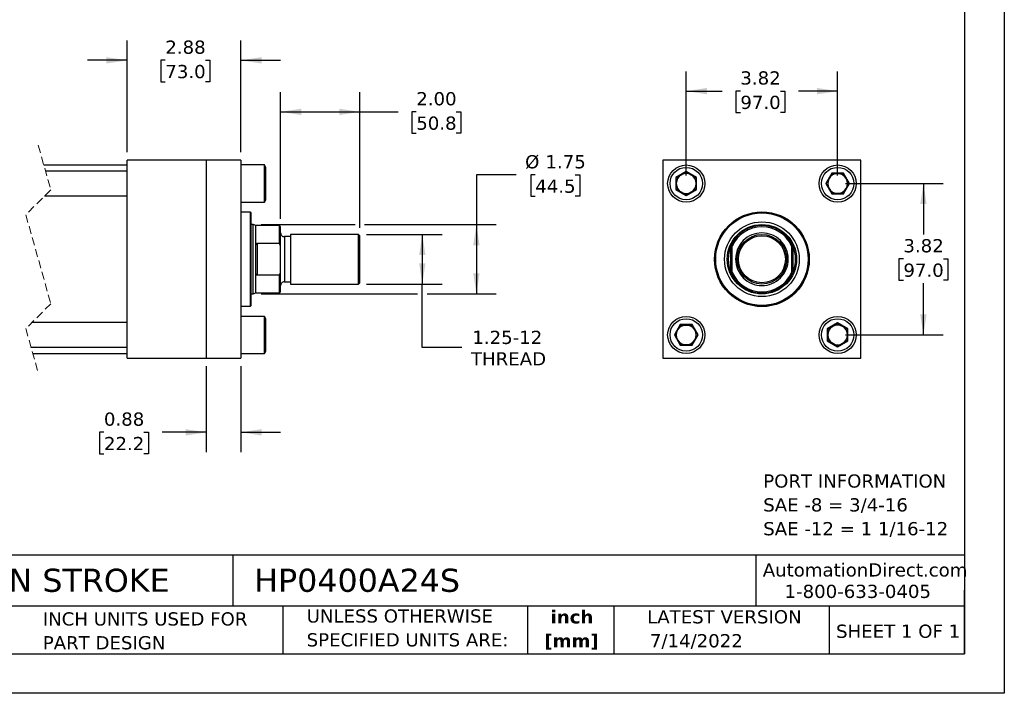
# Model space of a CAD drawing. Header units: inches. Extents: x 0 to 44, y 0 to 34.
# Tile 2 of 3: x 19.2 to 44, y 0 to 17. Entities that reach past the tile are written whole.
import ezdxf

# ---------------------------------------------------------------- set-up
doc = ezdxf.new("R2010")
doc.units = ezdxf.units.IN
doc.header["$LTSCALE"] = 4
doc.header["$MEASUREMENT"] = 0
doc.linetypes.add('SLD-Dashed', pattern=[0.075, 0.05, -0.025])
doc.linetypes.add('SLD-Solid', pattern=[0])
doc.layers.add('DIMENSIONS', color=140, linetype='SLD-Solid', lineweight=25)
doc.layers.add('TEXT', color=140, linetype='SLD-Solid', lineweight=25)
doc.styles.add('SLDTEXTSTYLE0', font='VERDANA.TTF')
doc.styles.add('SLDTEXTSTYLE1', font='VERDANAB.TTF')
doc.dimstyles.new('SLDDIMSTYLE0', dxfattribs={"dimtxt": 0.339844, "dimasz": 0.52, "dimexe": 0, "dimexo": 0.0625, "dimgap": 0.084961, "dimtad": 0, "dimtih": 1, "dimtoh": 1, "dimrnd": 1e-09, "dimzin": 12, "dimdsep": 46, "dimtxsty": 'SLDTEXTSTYLE0', "dimsah": 1, "dimcen": 0.09, "dimadec": 0, "dimazin": 3, "dimtfac": 1, "dimtofl": 0, "dimtmove": 0, "dimatfit": 3, "dimfxl": 0, "dimfrac": 2, "dimtolj": 1, "dimtzin": 12, "dimarcsym": 0})
doc.dimstyles.new('SLDDIMSTYLE1', dxfattribs={"dimtxt": 0.339844, "dimasz": 0.52, "dimexe": 0, "dimexo": 0.0625, "dimgap": 0.084961, "dimtad": 0, "dimtih": 1, "dimtoh": 1, "dimrnd": 1e-09, "dimzin": 12, "dimdsep": 46, "dimtxsty": 'SLDTEXTSTYLE0', "dimsah": 1, "dimcen": 0.09, "dimadec": 0, "dimazin": 3, "dimtfac": 1, "dimtmove": 0, "dimatfit": 0, "dimfxl": 0, "dimfrac": 2, "dimtolj": 1, "dimtzin": 12, "dimarcsym": 0})
doc.dimstyles.new('SLDDIMSTYLE2', dxfattribs={"dimtxt": 0.339844, "dimasz": 0.52, "dimexe": 0, "dimexo": 0.0625, "dimgap": 0.084961, "dimtad": 0, "dimtih": 1, "dimtoh": 1, "dimrnd": 1e-09, "dimdsep": 46, "dimtxsty": 'SLDTEXTSTYLE0', "dimsah": 1, "dimcen": 0.09, "dimadec": 0, "dimazin": 2, "dimtfac": 1, "dimtmove": 0, "dimatfit": 0, "dimfxl": 0, "dimfrac": 2, "dimtolj": 1, "dimtzin": 12, "dimarcsym": 0})
doc.dimstyles.new('SLDDIMSTYLE3', dxfattribs={"dimtxt": 0.339844, "dimasz": 0.52, "dimexe": 0, "dimexo": 0.0625, "dimgap": 0.084961, "dimtad": 0, "dimtih": 1, "dimtoh": 1, "dimrnd": 1e-09, "dimzin": 4, "dimdsep": 46, "dimtxsty": 'SLDTEXTSTYLE0', "dimsah": 1, "dimcen": 0.09, "dimadec": 0, "dimazin": 1, "dimtfac": 1, "dimtofl": 0, "dimtmove": 0, "dimatfit": 3, "dimfxl": 0, "dimfrac": 2, "dimtolj": 1, "dimtzin": 12, "dimarcsym": 0})

# ---------------------------------------------------------------- blocks, each defined once
blk = doc.blocks.new('SW_NOTE_0')
at = {"layer": 'TEXT', "color": 0, "char_height": 0.33333, "attachment_point": 1, "style": 'SLDTEXTSTYLE0'}
for s, insert in [('PORT INFORMATION', (0, 0.423)), ('SAE -8 = 3/4-16', (0, -0.179)), ('SAE -12 = 1 1/16-12', (0, -0.78))]:
    blk.add_mtext(s, dxfattribs=dict(at, insert=insert))
blk = doc.blocks.new('SW_NOTE_0_1')
at = {"layer": 'TEXT', "color": 0, "char_height": 0.3333, "attachment_point": 2, "style": 'SLDTEXTSTYLE1'}
for s, insert in [('inch', (0.5, 0.423)), ('[mm]', (0.489, -0.179))]:
    blk.add_mtext(s, dxfattribs=dict(at, insert=insert))
blk = doc.blocks.new('SW_NOTE_0_2')
at = {"layer": 'TEXT', "color": 0, "char_height": 0.33333, "attachment_point": 1, "style": 'SLDTEXTSTYLE0'}
for s, insert in [('UNLESS OTHERWISE ', (0, 0.423)), ('SPECIFIED UNITS ARE:', (0, -0.179))]:
    blk.add_mtext(s, dxfattribs=dict(at, insert=insert))
blk = doc.blocks.new('SW_NOTE_0_6')
at = {"layer": 'TEXT', "color": 0, "char_height": 0.33333, "attachment_point": 1, "style": 'SLDTEXTSTYLE0'}
for s, insert in [('INCH UNITS USED FOR ', (0, 0.423)), ('PART DESIGN', (0, -0.179))]:
    blk.add_mtext(s, dxfattribs=dict(at, insert=insert))
blk = doc.blocks.new('_D_1')
at = {"layer": 'DIMENSIONS'}
for p, q in [((21.863, 13.655), (21.863, 16.475)), ((24.738, 13.655), (24.738, 16.475)), ((21.863, 15.975), (20.863, 15.975)), ((22.829, 15.975), (22.715, 15.975)), ((22.715, 15.975), (22.715, 15.435)), ((23.839, 15.975), (23.953, 15.975)), ((23.953, 15.975), (23.953, 15.435)), ((24.738, 15.975), (25.738, 15.975)), ((22.715, 15.435), (22.829, 15.435)), ((23.953, 15.435), (23.839, 15.435))]:
    blk.add_line(p, q, dxfattribs=at)
for points in [[(21.863, 15.975), (21.343, 16.055), (21.343, 15.895)], [(24.738, 15.975), (25.258, 15.895), (25.258, 16.055)]]:
    blk.add_solid(points, dxfattribs=at)
at = {"layer": 'DIMENSIONS', "char_height": 0.3333, "attachment_point": 1, "style": 'SLDTEXTSTYLE0'}
for s, insert in [('2.88', (22.829, 16.474)), ('73.0', (22.829, 15.858))]:
    blk.add_mtext(s, dxfattribs=dict(at, insert=insert))
blk = doc.blocks.new('_D_2')
at = {"layer": 'DIMENSIONS'}
for p, q in [((23.863, 8.255), (23.863, 6.087)), ((24.738, 8.255), (24.738, 6.087)), ((21.28, 6.587), (21.166, 6.587)), ((21.166, 6.587), (21.166, 6.047)), ((22.29, 6.587), (22.404, 6.587)), ((22.404, 6.587), (22.404, 6.047)), ((23.863, 6.587), (22.751, 6.587)), ((24.738, 6.587), (25.738, 6.587)), ((21.166, 6.047), (21.28, 6.047)), ((22.404, 6.047), (22.29, 6.047))]:
    blk.add_line(p, q, dxfattribs=at)
for points in [[(23.863, 6.587), (23.343, 6.667), (23.343, 6.507)], [(24.738, 6.587), (25.258, 6.507), (25.258, 6.667)]]:
    blk.add_solid(points, dxfattribs=at)
at = {"layer": 'DIMENSIONS', "char_height": 0.3333, "attachment_point": 1, "style": 'SLDTEXTSTYLE0'}
for s, insert in [('0.88', (21.28, 7.087)), ('22.2', (21.28, 6.47))]:
    blk.add_mtext(s, dxfattribs=dict(at, insert=insert))
blk = doc.blocks.new('_D_3')
at = {"layer": 'DIMENSIONS'}
for p, q in [((25.739, 11.976), (25.739, 15.174)), ((27.739, 11.749), (27.739, 15.174)), ((25.739, 14.674), (27.739, 14.674)), ((27.739, 14.674), (28.701, 14.674)), ((29.161, 14.674), (29.047, 14.674)), ((29.047, 14.674), (29.047, 14.134)), ((30.171, 14.674), (30.285, 14.674)), ((30.285, 14.674), (30.285, 14.134)), ((29.047, 14.134), (29.161, 14.134)), ((30.285, 14.134), (30.171, 14.134))]:
    blk.add_line(p, q, dxfattribs=at)
for points in [[(25.739, 14.674), (26.259, 14.594), (26.259, 14.754)], [(27.739, 14.674), (27.219, 14.754), (27.219, 14.594)]]:
    blk.add_solid(points, dxfattribs=at)
at = {"layer": 'DIMENSIONS', "char_height": 0.3333, "attachment_point": 1, "style": 'SLDTEXTSTYLE0'}
for s, insert in [('2.00', (29.161, 15.173)), ('50.8', (29.161, 14.557))]:
    blk.add_mtext(s, dxfattribs=dict(at, insert=insert))
blk = doc.blocks.new('_D_4')
at = {"layer": 'DIMENSIONS'}
for p, q in [((31.679, 13.083), (30.679, 13.083)), ((30.679, 13.083), (30.679, 11.83)), ((32.164, 13.083), (32.05, 13.083)), ((32.05, 13.083), (32.05, 12.543)), ((33.174, 13.083), (33.288, 13.083)), ((33.288, 13.083), (33.288, 12.543)), ((32.05, 12.543), (32.164, 12.543)), ((33.288, 12.543), (33.174, 12.543)), ((25.249, 11.83), (27.619, 11.83)), ((27.859, 11.83), (31.179, 11.83)), ((30.679, 11.83), (30.679, 10.08)), ((25.249, 10.08), (29.194, 10.08)), ((29.434, 10.08), (31.179, 10.08))]:
    blk.add_line(p, q, dxfattribs=at)
for points in [[(30.679, 11.83), (30.599, 11.31), (30.759, 11.31)], [(30.679, 10.08), (30.759, 10.6), (30.599, 10.6)]]:
    blk.add_solid(points, dxfattribs=at)
at = {"layer": 'DIMENSIONS', "char_height": 0.3333, "attachment_point": 1, "style": 'SLDTEXTSTYLE0'}
for s, insert in [('%%c', (31.908, 13.582)), ('1.75', (32.421, 13.582)), ('44.5', (32.164, 12.966))]:
    blk.add_mtext(s, dxfattribs=dict(at, insert=insert))
blk = doc.blocks.new('_D_5')
at = {"layer": 'DIMENSIONS'}
for p, q in [((27.908, 11.58), (29.814, 11.58)), ((29.314, 11.58), (29.314, 10.33)), ((27.908, 10.33), (29.814, 10.33)), ((29.314, 8.726), (29.314, 10.33)), ((30.314, 8.726), (29.314, 8.726))]:
    blk.add_line(p, q, dxfattribs=at)
for points in [[(29.314, 11.58), (29.234, 11.06), (29.394, 11.06)], [(29.314, 10.33), (29.394, 10.85), (29.234, 10.85)]]:
    blk.add_solid(points, dxfattribs=at)
at = {"layer": 'DIMENSIONS', "char_height": 0.3333, "attachment_point": 1, "style": 'SLDTEXTSTYLE0'}
for s, insert in [('1.25-12', (30.576, 9.15)), ('THREAD', (30.542, 8.609))]:
    blk.add_mtext(s, dxfattribs=dict(at, insert=insert))
blk = doc.blocks.new('_D_6')
at = {"layer": 'DIMENSIONS'}
for p, q in [((35.974, 13.065), (35.974, 15.697)), ((39.794, 13.065), (39.794, 15.697)), ((35.974, 15.197), (36.88, 15.197)), ((37.34, 15.197), (37.226, 15.197)), ((37.226, 15.197), (37.226, 14.657)), ((38.35, 15.197), (38.464, 15.197)), ((38.464, 15.197), (38.464, 14.657)), ((39.794, 15.197), (38.811, 15.197)), ((37.226, 14.657), (37.34, 14.657)), ((38.464, 14.657), (38.35, 14.657))]:
    blk.add_line(p, q, dxfattribs=at)
for points in [[(35.974, 15.197), (36.494, 15.117), (36.494, 15.277)], [(39.794, 15.197), (39.274, 15.277), (39.274, 15.117)]]:
    blk.add_solid(points, dxfattribs=at)
at = {"layer": 'DIMENSIONS', "char_height": 0.3333, "attachment_point": 1, "style": 'SLDTEXTSTYLE0'}
for s, insert in [('3.82', (37.34, 15.697)), ('97.0', (37.34, 15.081))]:
    blk.add_mtext(s, dxfattribs=dict(at, insert=insert))
blk = doc.blocks.new('_D_7')
at = {"layer": 'DIMENSIONS'}
for p, q in [((39.994, 12.865), (42.459, 12.865)), ((41.959, 12.865), (41.959, 11.579)), ((41.454, 10.963), (41.34, 10.963)), ((41.34, 10.963), (41.34, 10.423)), ((42.464, 10.963), (42.578, 10.963)), ((42.578, 10.963), (42.578, 10.423)), ((41.34, 10.423), (41.454, 10.423)), ((41.959, 9.045), (41.959, 10.347)), ((42.578, 10.423), (42.464, 10.423)), ((39.994, 9.045), (42.459, 9.045))]:
    blk.add_line(p, q, dxfattribs=at)
for points in [[(41.959, 12.865), (41.879, 12.345), (42.039, 12.345)], [(41.959, 9.045), (42.039, 9.565), (41.879, 9.565)]]:
    blk.add_solid(points, dxfattribs=at)
at = {"layer": 'DIMENSIONS', "char_height": 0.3333, "attachment_point": 1, "style": 'SLDTEXTSTYLE0'}
for s, insert in [('3.82', (41.454, 11.463)), ('97.0', (41.454, 10.846))]:
    blk.add_mtext(s, dxfattribs=dict(at, insert=insert))

msp = doc.modelspace()

# ---------------------------------------------------------------- linework, layer by layer
at = {"color": 7, "linetype": 'SLD-Solid'}
for p, q in [((44, 34), (44, 0)), ((44, 0), (0, 0))]:
    msp.add_line(p, q, dxfattribs=at)
at = {"color": 7, "linetype": 'SLD-Dashed', "lineweight": 18}
for p, q in [((19.624, 13.83), (19.939, 12.708)), ((19.939, 12.708), (19.309, 12.078)), ((19.309, 12.078), (19.939, 9.833)), ((19.939, 9.833), (19.309, 9.203)), ((19.309, 9.203), (19.624, 8.08))]:
    msp.add_line(p, q, dxfattribs=at)
for p, q in [((21.863, 8.455), (21.863, 13.455)), ((23.863, 13.455), (21.863, 13.455)), ((23.863, 13.455), (23.863, 8.455)), ((24.738, 13.455), (23.863, 13.455)), ((24.738, 13.455), (24.738, 8.455)), ((35.384, 13.455), (35.384, 8.455)), ((40.384, 13.455), (35.384, 13.455)), ((40.384, 8.455), (40.384, 13.455)), ((21.863, 13.33), (19.764, 13.33)), ((21.863, 13.178), (19.807, 13.178)), ((25.328, 13.334), (24.738, 13.334)), ((25.363, 13.274), (25.328, 13.334)), ((25.328, 12.396), (25.328, 13.334)), ((25.363, 12.456), (25.363, 13.274)), ((35.974, 13.166), (35.714, 13.015)), ((35.714, 13.015), (35.714, 12.715)), ((35.724, 13.01), (35.714, 13.015)), ((35.724, 13.01), (35.974, 13.154)), ((35.724, 12.721), (35.724, 13.01)), ((36.234, 13.015), (35.974, 13.166)), ((35.974, 13.154), (35.974, 13.166)), ((35.974, 13.154), (36.224, 13.01)), ((36.224, 13.01), (36.234, 13.015)), ((36.224, 13.01), (36.224, 12.721)), ((36.234, 12.715), (36.234, 13.015)), ((39.644, 13.125), (39.494, 12.865)), ((39.505, 12.865), (39.65, 13.115)), ((39.944, 13.125), (39.644, 13.125)), ((39.65, 13.115), (39.644, 13.125)), ((39.65, 13.115), (39.939, 13.115)), ((39.939, 13.115), (39.944, 13.125)), ((39.939, 13.115), (40.083, 12.865)), ((40.094, 12.865), (39.944, 13.125)), ((35.724, 12.721), (35.714, 12.715)), ((35.714, 12.715), (35.974, 12.565)), ((35.974, 12.577), (35.724, 12.721)), ((36.224, 12.721), (35.974, 12.577)), ((35.974, 12.565), (36.234, 12.715)), ((36.234, 12.715), (36.224, 12.721)), ((39.505, 12.865), (39.494, 12.865)), ((39.494, 12.865), (39.644, 12.605)), ((39.65, 12.615), (39.505, 12.865)), ((40.083, 12.865), (39.939, 12.615)), ((39.944, 12.605), (40.094, 12.865)), ((40.083, 12.865), (40.094, 12.865)), ((19.784, 12.553), (21.863, 12.553)), ((25.328, 12.396), (25.363, 12.456)), ((35.974, 12.577), (35.974, 12.565)), ((39.644, 12.605), (39.65, 12.615)), ((39.644, 12.605), (39.944, 12.605)), ((39.939, 12.615), (39.65, 12.615)), ((39.939, 12.615), (39.944, 12.605)), ((24.738, 12.396), (25.328, 12.396)), ((24.975, 12.142), (24.738, 12.142)), ((24.995, 12.122), (24.975, 12.142)), ((24.975, 9.768), (24.975, 12.142)), ((24.995, 9.788), (24.995, 12.122)), ((25.049, 11.83), (24.995, 11.83)), ((25.114, 11.807), (25.049, 11.83)), ((25.049, 10.955), (25.049, 11.83)), ((25.708, 11.807), (25.114, 11.807)), ((25.114, 11.294), (25.114, 11.807)), ((25.739, 11.776), (25.708, 11.807)), ((25.708, 11.358), (25.708, 11.807)), ((25.739, 11.287), (25.739, 11.776)), ((25.989, 11.525), (25.834, 11.525)), ((25.834, 11.525), (25.834, 10.955)), ((27.708, 11.58), (25.989, 11.58)), ((25.989, 11.58), (25.989, 10.955)), ((27.739, 11.549), (27.708, 11.58)), ((27.708, 10.955), (27.708, 11.58)), ((27.739, 10.362), (27.739, 11.549)), ((25.114, 10.617), (25.114, 11.294)), ((25.145, 11.358), (25.145, 10.552)), ((25.145, 11.358), (25.708, 11.358)), ((25.739, 11.287), (25.708, 11.358)), ((25.739, 10.623), (25.739, 11.287)), ((37.103, 10.617), (37.103, 11.294)), ((37.134, 10.623), (37.134, 11.287)), ((38.634, 11.287), (38.634, 10.623)), ((38.665, 11.294), (38.665, 10.617)), ((25.049, 10.08), (25.049, 10.955)), ((25.834, 10.955), (25.834, 10.386)), ((25.989, 10.955), (25.989, 10.33)), ((27.708, 10.33), (27.708, 10.955)), ((25.114, 10.104), (25.114, 10.617)), ((25.708, 10.552), (25.145, 10.552)), ((25.708, 10.552), (25.739, 10.623)), ((25.708, 10.104), (25.708, 10.552)), ((25.739, 10.135), (25.739, 10.623)), ((25.834, 10.386), (25.989, 10.386)), ((25.989, 10.33), (27.708, 10.33)), ((27.708, 10.33), (27.739, 10.362)), ((24.995, 10.08), (25.049, 10.08)), ((25.049, 10.08), (25.114, 10.104)), ((25.114, 10.104), (25.708, 10.104)), ((25.708, 10.104), (25.739, 10.135)), ((24.738, 9.768), (24.975, 9.768)), ((24.975, 9.768), (24.995, 9.788)), ((25.328, 9.514), (24.738, 9.514)), ((25.363, 9.454), (25.328, 9.514)), ((25.328, 8.576), (25.328, 9.514)), ((25.363, 9.045), (25.363, 9.454)), ((21.863, 9.358), (19.464, 9.358)), ((35.824, 9.305), (35.674, 9.045)), ((35.685, 9.045), (35.83, 9.295)), ((35.83, 9.295), (35.824, 9.305)), ((36.124, 9.305), (35.824, 9.305)), ((35.83, 9.295), (36.119, 9.295)), ((36.124, 9.305), (36.119, 9.295)), ((36.119, 9.295), (36.263, 9.045)), ((36.274, 9.045), (36.124, 9.305)), ((39.794, 9.346), (39.534, 9.195)), ((39.534, 9.195), (39.534, 8.895)), ((39.534, 9.195), (39.544, 9.19)), ((39.544, 9.19), (39.794, 9.334)), ((40.054, 9.195), (39.794, 9.346)), ((39.794, 9.334), (39.794, 9.346)), ((39.794, 9.334), (40.044, 9.19)), ((40.044, 9.19), (40.054, 9.195)), ((40.054, 8.895), (40.054, 9.195)), ((25.363, 8.636), (25.363, 9.045)), ((35.674, 9.045), (35.824, 8.785)), ((35.685, 9.045), (35.674, 9.045)), ((35.83, 8.795), (35.685, 9.045)), ((36.263, 9.045), (36.119, 8.795)), ((36.124, 8.785), (36.274, 9.045)), ((36.263, 9.045), (36.274, 9.045)), ((39.544, 8.901), (39.544, 9.19)), ((40.044, 9.19), (40.044, 8.901)), ((19.441, 8.733), (21.863, 8.733)), ((35.83, 8.795), (35.824, 8.785)), ((35.824, 8.785), (36.124, 8.785)), ((36.119, 8.795), (35.83, 8.795)), ((36.119, 8.795), (36.124, 8.785)), ((39.544, 8.901), (39.534, 8.895)), ((39.534, 8.895), (39.794, 8.745)), ((39.794, 8.757), (39.544, 8.901)), ((40.044, 8.901), (39.794, 8.757)), ((39.794, 8.745), (40.054, 8.895)), ((39.794, 8.757), (39.794, 8.745)), ((40.044, 8.901), (40.054, 8.895)), ((19.484, 8.58), (21.863, 8.58)), ((21.863, 8.455), (23.863, 8.455)), ((23.863, 8.455), (24.738, 8.455)), ((24.738, 8.576), (25.328, 8.576)), ((25.328, 8.576), (25.363, 8.636)), ((35.384, 8.455), (40.384, 8.455))]:
    msp.add_line(p, q)
for centre, radius in [((35.974, 12.865), 0.469), ((35.974, 12.865), 0.409), ((39.794, 12.865), 0.469), ((39.794, 12.865), 0.409), ((37.884, 10.955), 1.195), ((37.884, 10.955), 1.187), ((37.884, 10.955), 1.167), ((37.884, 10.955), 0.943), ((37.884, 10.955), 0.875), ((37.884, 10.955), 0.875), ((37.884, 10.955), 0.625), ((37.884, 10.955), 0.594), ((35.974, 9.045), 0.469), ((35.974, 9.045), 0.409), ((39.794, 9.045), 0.469), ((39.794, 9.045), 0.409)]:
    msp.add_circle(centre, radius)
for centre, radius, start, end in [((35.974, 12.865), 0.25, 120, 180), ((35.974, 12.865), 0.25, 60, 120), ((35.974, 12.865), 0.25, 360, 60), ((39.794, 12.865), 0.25, 150, 210), ((39.794, 12.865), 0.25, 90, 150), ((39.794, 12.865), 0.25, 30, 90), ((39.794, 12.865), 0.25, 330, 30), ((35.974, 12.865), 0.25, 180, 240), ((35.974, 12.865), 0.25, 300, 360), ((39.794, 12.865), 0.25, 210, 270), ((39.794, 12.865), 0.25, 270, 330), ((35.974, 12.865), 0.25, 240, 300), ((37.884, 10.955), 0.852, 28.2612, 151.7388), ((37.884, 10.955), 0.82, 23.8857, 156.1143), ((25.834, 11.62), 0.095, 179.9992, 270.0009), ((37.884, 10.955), 0.852, 156.5631, 203.4369), ((37.884, 10.955), 0.851, 336.5631, 23.4369), ((37.884, 10.955), 0.82, 203.8857, 336.1143), ((37.884, 10.955), 0.852, 208.2612, 331.7388), ((25.834, 10.291), 0.095, 89.9991, 180.0008), ((35.974, 9.045), 0.25, 90, 150), ((35.974, 9.045), 0.25, 30, 90), ((39.794, 9.045), 0.25, 120, 180), ((39.794, 9.045), 0.25, 60, 120), ((39.794, 9.045), 0.25, 0, 60), ((35.974, 9.045), 0.25, 150, 210), ((35.974, 9.045), 0.25, 330, 30), ((39.794, 9.045), 0.25, 180, 240), ((39.794, 9.045), 0.25, 300, 0), ((35.974, 9.045), 0.25, 210, 270), ((35.974, 9.045), 0.25, 270, 330), ((39.794, 9.045), 0.25, 240, 300)]:
    msp.add_arc(centre, radius, start, end)
for points, knots in [([(38.549, 10.955), (38.549, 11.132), (38.479, 11.301), (38.229, 11.55), (38.06, 11.62), (37.708, 11.62), (37.539, 11.55), (37.29, 11.301), (37.22, 11.132), (37.22, 10.955)], [0, 0, 0, 0, 0.25, 0.25, 0.5, 0.5, 0.75, 0.75, 1, 1, 1, 1]), ([(25.114, 11.294), (25.115, 11.307), (25.115, 11.323), (25.123, 11.343), (25.13, 11.352), (25.137, 11.357), (25.142, 11.358), (25.145, 11.358), (25.145, 11.358)], [0, 0, 0, 0, 0.480109, 0.62956, 0.82104, 0.899802, 0.981761, 1, 1, 1, 1]), ([(37.103, 11.294), (37.106, 11.3), (37.109, 11.307), (37.114, 11.319), (37.117, 11.326), (37.123, 11.338), (37.126, 11.344), (37.13, 11.351), (37.132, 11.354), (37.134, 11.357), (37.134, 11.358), (37.134, 11.358)], [0, 0, 0, 0, 0.25, 0.25, 0.5, 0.5, 0.75, 0.75, 0.875, 0.875, 1, 1, 1, 1]), ([(38.634, 11.358), (38.634, 11.358), (38.635, 11.357), (38.637, 11.354), (38.638, 11.351), (38.642, 11.344), (38.645, 11.338), (38.651, 11.326), (38.654, 11.319), (38.66, 11.307), (38.663, 11.3), (38.665, 11.294)], [0, 0, 0, 0, 0.125, 0.125, 0.25, 0.25, 0.5, 0.5, 0.75, 0.75, 1, 1, 1, 1]), ([(37.22, 10.955), (37.22, 10.779), (37.29, 10.61), (37.539, 10.361), (37.708, 10.291), (38.06, 10.291), (38.229, 10.361), (38.479, 10.61), (38.549, 10.779), (38.549, 10.955)], [0, 0, 0, 0, 0.25, 0.25, 0.5, 0.5, 0.75, 0.75, 1, 1, 1, 1]), ([(25.145, 10.552), (25.143, 10.552), (25.139, 10.553), (25.133, 10.556), (25.125, 10.564), (25.116, 10.585), (25.115, 10.603), (25.114, 10.617)], [0, 0, 0, 0, 0.068491, 0.150345, 0.272813, 0.497255, 1, 1, 1, 1]), ([(37.134, 10.552), (37.134, 10.552), (37.134, 10.553), (37.132, 10.557), (37.13, 10.559), (37.126, 10.567), (37.123, 10.573), (37.117, 10.585), (37.114, 10.591), (37.109, 10.604), (37.106, 10.61), (37.103, 10.617)], [0, 0, 0, 0, 0.125, 0.125, 0.25, 0.25, 0.5, 0.5, 0.75, 0.75, 1, 1, 1, 1]), ([(38.665, 10.617), (38.663, 10.61), (38.66, 10.604), (38.654, 10.591), (38.651, 10.585), (38.645, 10.573), (38.642, 10.567), (38.638, 10.559), (38.637, 10.557), (38.635, 10.553), (38.634, 10.552), (38.634, 10.552)], [0, 0, 0, 0, 0.25, 0.25, 0.5, 0.5, 0.75, 0.75, 0.875, 0.875, 1, 1, 1, 1])]:
    msp.add_open_spline(points, degree=3, knots=knots)
for points in [[(37.134, 11.287), (37.134, 11.311), (37.134, 11.335), (37.134, 11.358)], [(38.634, 11.358), (38.634, 11.335), (38.634, 11.311), (38.634, 11.287)], [(37.134, 10.552), (37.134, 10.576), (37.134, 10.599), (37.134, 10.623)], [(38.634, 10.552), (38.634, 10.576), (38.634, 10.599), (38.634, 10.623)]]:
    msp.add_open_spline(points, degree=3)
at = {"layer": 'TEXT'}
for p, q in [((43, 33), (43, 1)), ((43, 3.484), (1, 3.484)), ((24.529, 3.484), (24.529, 2.2)), ((37.728, 3.484), (37.728, 2.2)), ((43, 1), (43, 2.6)), ((43, 2.2), (1, 2.2)), ((25.792, 2.2), (25.792, 1)), ((31.972, 2.2), (31.972, 1)), ((34.144, 2.2), (34.144, 1)), ((39.582, 2.2), (39.582, 1)), ((1, 1), (43, 1))]:
    msp.add_line(p, q, dxfattribs=at)

# ---------------------------------------------------------------- block references
for name, p in [('SW_NOTE_0', (37.917, 5.102)), ('SW_NOTE_0_6', (19.737, 1.622)), ('SW_NOTE_0_2', (26.395, 1.696)), ('SW_NOTE_0_1', (32.59, 1.673))]:
    msp.add_blockref(name, p, dxfattribs=at)

# ---------------------------------------------------------------- texts
at = {"layer": 'TEXT', "style": 'SLDTEXTSTYLE0'}
for s, insert, char_height, attachment_point in [('AutomationDirect.com', (37.905, 3.281), 0.33333, 1), ('HYDRAULIC CYLINDER: NFPA, 4IN BORE, 24IN STROKE', (1.254, 3.145), 0.58333, 1), ('HP0400A24S', (25.072, 3.145), 0.5833, 1), ('1-800-633-0405', (38.455, 2.74), 0.33333, 1), ('LATEST VERSION', (36.937, 2.098), 0.33333, 2), ('SHEET 1 OF 1', (39.755, 1.734), 0.33333, 1), ('7/14/2022', (35.057, 1.494), 0.3333, 1)]:
    msp.add_mtext(s, dxfattribs=dict(at, insert=insert, char_height=char_height, attachment_point=attachment_point))

# ---------------------------------------------------------------- dimensions: what is measured, and where the dimension line sits
at = {"layer": 'DIMENSIONS'}
for base, p1, p2, dimstyle, picture, middle in [((24.737860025, 15.974981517), (21.862860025, 13.455296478), (24.737860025, 13.455296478), 'SLDDIMSTYLE1', '_D_1', (23.33393363, 15.974981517)), ((39.794, 15.197), (35.974, 12.865), (39.794, 12.865), 'SLDDIMSTYLE0', '_D_6', (37.845, 15.197)), ((27.739, 14.674), (25.739, 11.776), (27.739, 11.549), 'SLDDIMSTYLE3', '_D_3', (29.666, 14.674)), ((24.737860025, 6.587163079), (23.862860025, 8.455296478), (24.737860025, 8.455296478), 'SLDDIMSTYLE2', '_D_2', (21.785155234, 6.587163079))]:
    dim = msp.add_linear_dim(base=base, p1=p1, p2=p2, dimstyle=dimstyle, dxfattribs=at)
    dim.commit()
    dim.dimension.update_dxf_attribs({"geometry": picture, "text_midpoint": middle, "dimtype": 160})
for base, p1, p2, text, picture, middle in [((30.679, 10.08), (25.049, 11.83), (25.049, 10.08), '%%c<>', '_D_4', (30.679, 13.083)), ((29.314, 10.33), (27.708, 11.58), (27.708, 10.33), '1.25-12\\PTHREAD', '_D_5', (29.314, 8.726))]:
    dim = msp.add_linear_dim(base=base, p1=p1, p2=p2, angle=90, text=text, dimstyle='SLDDIMSTYLE0', dxfattribs=at)
    dim.commit()
    dim.dimension.update_dxf_attribs({"geometry": picture, "text_midpoint": middle, "dimtype": 160})
dim = msp.add_linear_dim(base=(41.959, 9.045), p1=(39.794, 12.865), p2=(39.794, 9.045), angle=90, dimstyle='SLDDIMSTYLE0', dxfattribs=at)
dim.commit()
dim.dimension.update_dxf_attribs({"geometry": '_D_7', "text_midpoint": (41.959, 10.963), "dimtype": 160})

doc.saveas('drawing.dxf')
